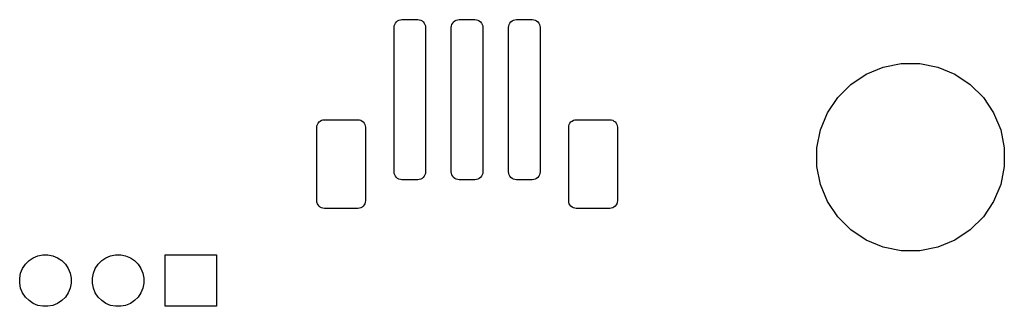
# Model space of a CAD drawing. Extents: x -0.28 to 2.63, y -2.16 to -0.06.
# Tile 3 of 3: x 1.27 to 2.63, y -0.46 to -0.06. Entities that reach past the tile are written whole.
import ezdxf

# ---------------------------------------------------------------- set-up
doc = ezdxf.new("R2010")
doc.units = 0
doc.header["$MEASUREMENT"] = 0
doc.layers.add('BLACK', color=7, linetype='CONTINUOUS')

msp = doc.modelspace()

# ---------------------------------------------------------------- linework, layer by layer
at = {"layer": 'BLACK', "linetype": 'CONTINUOUS'}
for p, q in [((1.7898, -0.0694), (1.7904, -0.0674)), ((1.7904, -0.0674), (1.7914, -0.0655)), ((1.7914, -0.0655), (1.7928, -0.0639)), ((1.7928, -0.0639), (1.7944, -0.0625)), ((1.7944, -0.0625), (1.7963, -0.0615)), ((1.7963, -0.0615), (1.7983, -0.0609)), ((1.7983, -0.0609), (1.8004, -0.0607)), ((1.8004, -0.0607), (1.8221, -0.0607)), ((1.8221, -0.0607), (1.8242, -0.0609)), ((1.8242, -0.0609), (1.8262, -0.0615)), ((1.8262, -0.0615), (1.8281, -0.0625)), ((1.8281, -0.0625), (1.8297, -0.0639)), ((1.8297, -0.0639), (1.8311, -0.0655)), ((1.8311, -0.0655), (1.8321, -0.0674)), ((1.8321, -0.0674), (1.8327, -0.0694)), ((1.8685, -0.0694), (1.8692, -0.0674)), ((1.8692, -0.0674), (1.8702, -0.0655)), ((1.8702, -0.0655), (1.8715, -0.0639)), ((1.8715, -0.0639), (1.8732, -0.0625)), ((1.8732, -0.0625), (1.875, -0.0615)), ((1.875, -0.0615), (1.8771, -0.0609)), ((1.8771, -0.0609), (1.8792, -0.0607)), ((1.8792, -0.0607), (1.9008, -0.0607)), ((1.9008, -0.0607), (1.9029, -0.0609)), ((1.9029, -0.0609), (1.905, -0.0615)), ((1.905, -0.0615), (1.9068, -0.0625)), ((1.9068, -0.0625), (1.9085, -0.0639)), ((1.9085, -0.0639), (1.9098, -0.0655)), ((1.9098, -0.0655), (1.9108, -0.0674)), ((1.9108, -0.0674), (1.9115, -0.0694)), ((1.9473, -0.0694), (1.9479, -0.0674)), ((1.9479, -0.0674), (1.9489, -0.0655)), ((1.9489, -0.0655), (1.9503, -0.0639)), ((1.9503, -0.0639), (1.9519, -0.0625)), ((1.9519, -0.0625), (1.9538, -0.0615)), ((1.9538, -0.0615), (1.9558, -0.0609)), ((1.9558, -0.0609), (1.9579, -0.0607)), ((1.9579, -0.0607), (1.9796, -0.0607)), ((1.9796, -0.0607), (1.9817, -0.0609)), ((1.9817, -0.0609), (1.9837, -0.0615)), ((1.9837, -0.0615), (1.9856, -0.0625)), ((1.9856, -0.0625), (1.9872, -0.0639)), ((1.9872, -0.0639), (1.9886, -0.0655)), ((1.9886, -0.0655), (1.9896, -0.0674)), ((1.9896, -0.0674), (1.9902, -0.0694)), ((1.7896, -0.0715), (1.7898, -0.0694)), ((1.7896, -0.2704), (1.7896, -0.0715)), ((1.8327, -0.0694), (1.8329, -0.0715)), ((1.8329, -0.0715), (1.8329, -0.2704)), ((1.8683, -0.0715), (1.8685, -0.0694)), ((1.8683, -0.2704), (1.8683, -0.0715)), ((1.9115, -0.0694), (1.9117, -0.0715)), ((1.9117, -0.0715), (1.9117, -0.2704)), ((1.9471, -0.0715), (1.9473, -0.0694)), ((1.9471, -0.2704), (1.9471, -0.0715)), ((1.9902, -0.0694), (1.9904, -0.0715)), ((1.9904, -0.0715), (1.9904, -0.2704)), ((2.4624, -0.126), (2.4873, -0.121)), ((2.4873, -0.121), (2.5127, -0.121)), ((2.5127, -0.121), (2.5376, -0.126)), ((2.4389, -0.1357), (2.4624, -0.126)), ((2.5376, -0.126), (2.5611, -0.1357)), ((2.4178, -0.1498), (2.4389, -0.1357)), ((2.5611, -0.1357), (2.5822, -0.1498)), ((2.3998, -0.1678), (2.4178, -0.1498)), ((2.5822, -0.1498), (2.6002, -0.1678)), ((2.3857, -0.1889), (2.3998, -0.1678)), ((2.6002, -0.1678), (2.6143, -0.1889)), ((2.376, -0.2124), (2.3857, -0.1889)), ((2.6143, -0.1889), (2.624, -0.2124)), ((1.6841, -0.2049), (1.6851, -0.2031)), ((1.6851, -0.2031), (1.6864, -0.2016)), ((1.6864, -0.2016), (1.688, -0.2003)), ((1.688, -0.2003), (1.6898, -0.1993)), ((1.6898, -0.1993), (1.6917, -0.1987)), ((1.6917, -0.1987), (1.6938, -0.1985)), ((1.6938, -0.1985), (1.7398, -0.1985)), ((1.7398, -0.1985), (1.7418, -0.1987)), ((1.7418, -0.1987), (1.7438, -0.1993)), ((1.7438, -0.1993), (1.7456, -0.2003)), ((1.7456, -0.2003), (1.7472, -0.2016)), ((1.7472, -0.2016), (1.7485, -0.2031)), ((1.7485, -0.2031), (1.7494, -0.2049)), ((2.0306, -0.2049), (2.0315, -0.2031)), ((2.0315, -0.2031), (2.0328, -0.2016)), ((2.0328, -0.2016), (2.0344, -0.2003)), ((2.0344, -0.2003), (2.0362, -0.1993)), ((2.0362, -0.1993), (2.0382, -0.1987)), ((2.0382, -0.1987), (2.0402, -0.1985)), ((2.0402, -0.1985), (2.0863, -0.1985)), ((2.0863, -0.1985), (2.0883, -0.1987)), ((2.0883, -0.1987), (2.0903, -0.1993)), ((2.0903, -0.1993), (2.092, -0.2003)), ((2.092, -0.2003), (2.0936, -0.2016)), ((2.0936, -0.2016), (2.0949, -0.2031)), ((2.0949, -0.2031), (2.0959, -0.2049)), ((1.6833, -0.2089), (1.6835, -0.2069)), ((1.6833, -0.3101), (1.6833, -0.2089)), ((1.6835, -0.2069), (1.6841, -0.2049)), ((1.7494, -0.2049), (1.75, -0.2069)), ((1.75, -0.2069), (1.7502, -0.2089)), ((1.7502, -0.2089), (1.7502, -0.3101)), ((2.0298, -0.2089), (2.03, -0.2069)), ((2.0298, -0.3101), (2.0298, -0.2089)), ((2.03, -0.2069), (2.0306, -0.2049)), ((2.0959, -0.2049), (2.0965, -0.2069)), ((2.0965, -0.2069), (2.0967, -0.2089)), ((2.0967, -0.2089), (2.0967, -0.3101)), ((2.371, -0.2373), (2.376, -0.2124)), ((2.624, -0.2124), (2.629, -0.2373)), ((2.371, -0.2627), (2.371, -0.2373)), ((2.629, -0.2373), (2.629, -0.2627)), ((1.7898, -0.2725), (1.7896, -0.2704)), ((1.8329, -0.2704), (1.8327, -0.2725)), ((1.8685, -0.2725), (1.8683, -0.2704)), ((1.9117, -0.2704), (1.9115, -0.2725)), ((1.9473, -0.2725), (1.9471, -0.2704)), ((1.9904, -0.2704), (1.9902, -0.2725)), ((2.376, -0.2876), (2.371, -0.2627)), ((2.629, -0.2627), (2.624, -0.2876)), ((1.7904, -0.2745), (1.7898, -0.2725)), ((1.7914, -0.2764), (1.7904, -0.2745)), ((1.7928, -0.278), (1.7914, -0.2764)), ((1.7944, -0.2794), (1.7928, -0.278)), ((1.7963, -0.2804), (1.7944, -0.2794)), ((1.7983, -0.281), (1.7963, -0.2804)), ((1.8004, -0.2812), (1.7983, -0.281)), ((1.8221, -0.2812), (1.8004, -0.2812)), ((1.8242, -0.281), (1.8221, -0.2812)), ((1.8262, -0.2804), (1.8242, -0.281)), ((1.8281, -0.2794), (1.8262, -0.2804)), ((1.8297, -0.278), (1.8281, -0.2794)), ((1.8311, -0.2764), (1.8297, -0.278)), ((1.8321, -0.2745), (1.8311, -0.2764)), ((1.8327, -0.2725), (1.8321, -0.2745)), ((1.8692, -0.2745), (1.8685, -0.2725)), ((1.8702, -0.2764), (1.8692, -0.2745)), ((1.8715, -0.278), (1.8702, -0.2764)), ((1.8732, -0.2794), (1.8715, -0.278)), ((1.875, -0.2804), (1.8732, -0.2794)), ((1.8771, -0.281), (1.875, -0.2804)), ((1.8792, -0.2812), (1.8771, -0.281)), ((1.9008, -0.2812), (1.8792, -0.2812)), ((1.9029, -0.281), (1.9008, -0.2812)), ((1.905, -0.2804), (1.9029, -0.281)), ((1.9068, -0.2794), (1.905, -0.2804)), ((1.9085, -0.278), (1.9068, -0.2794)), ((1.9098, -0.2764), (1.9085, -0.278)), ((1.9108, -0.2745), (1.9098, -0.2764)), ((1.9115, -0.2725), (1.9108, -0.2745)), ((1.9479, -0.2745), (1.9473, -0.2725)), ((1.9489, -0.2764), (1.9479, -0.2745)), ((1.9503, -0.278), (1.9489, -0.2764)), ((1.9519, -0.2794), (1.9503, -0.278)), ((1.9538, -0.2804), (1.9519, -0.2794)), ((1.9558, -0.281), (1.9538, -0.2804)), ((1.9579, -0.2812), (1.9558, -0.281)), ((1.9796, -0.2812), (1.9579, -0.2812)), ((1.9817, -0.281), (1.9796, -0.2812)), ((1.9837, -0.2804), (1.9817, -0.281)), ((1.9856, -0.2794), (1.9837, -0.2804)), ((1.9872, -0.278), (1.9856, -0.2794)), ((1.9886, -0.2764), (1.9872, -0.278)), ((1.9896, -0.2745), (1.9886, -0.2764)), ((1.9902, -0.2725), (1.9896, -0.2745)), ((2.3857, -0.3111), (2.376, -0.2876)), ((2.624, -0.2876), (2.6143, -0.3111)), ((1.6835, -0.3121), (1.6833, -0.3101)), ((1.7502, -0.3101), (1.75, -0.3121)), ((2.03, -0.3121), (2.0298, -0.3101)), ((2.0967, -0.3101), (2.0965, -0.3121)), ((2.3998, -0.3322), (2.3857, -0.3111)), ((2.6143, -0.3111), (2.6002, -0.3322)), ((1.6841, -0.3141), (1.6835, -0.3121)), ((1.6851, -0.3159), (1.6841, -0.3141)), ((1.6864, -0.3175), (1.6851, -0.3159)), ((1.688, -0.3188), (1.6864, -0.3175)), ((1.6898, -0.3198), (1.688, -0.3188)), ((1.6917, -0.3204), (1.6898, -0.3198)), ((1.6938, -0.3206), (1.6917, -0.3204)), ((1.7398, -0.3206), (1.6938, -0.3206)), ((1.7418, -0.3204), (1.7398, -0.3206)), ((1.7438, -0.3198), (1.7418, -0.3204)), ((1.7456, -0.3188), (1.7438, -0.3198)), ((1.7472, -0.3175), (1.7456, -0.3188)), ((1.7485, -0.3159), (1.7472, -0.3175)), ((1.7494, -0.3141), (1.7485, -0.3159)), ((1.75, -0.3121), (1.7494, -0.3141)), ((2.0306, -0.3141), (2.03, -0.3121)), ((2.0315, -0.3159), (2.0306, -0.3141)), ((2.0328, -0.3175), (2.0315, -0.3159)), ((2.0344, -0.3188), (2.0328, -0.3175)), ((2.0362, -0.3198), (2.0344, -0.3188)), ((2.0382, -0.3204), (2.0362, -0.3198)), ((2.0402, -0.3206), (2.0382, -0.3204)), ((2.0863, -0.3206), (2.0402, -0.3206)), ((2.0883, -0.3204), (2.0863, -0.3206)), ((2.0903, -0.3198), (2.0883, -0.3204)), ((2.092, -0.3188), (2.0903, -0.3198)), ((2.0936, -0.3175), (2.092, -0.3188)), ((2.0949, -0.3159), (2.0936, -0.3175)), ((2.0959, -0.3141), (2.0949, -0.3159)), ((2.0965, -0.3121), (2.0959, -0.3141)), ((2.4178, -0.3502), (2.3998, -0.3322)), ((2.6002, -0.3322), (2.5822, -0.3502)), ((2.4389, -0.3643), (2.4178, -0.3502)), ((2.5822, -0.3502), (2.5611, -0.3643)), ((2.4624, -0.374), (2.4389, -0.3643)), ((2.5611, -0.3643), (2.5376, -0.374)), ((2.4873, -0.379), (2.4624, -0.374)), ((2.5127, -0.379), (2.4873, -0.379)), ((2.5376, -0.374), (2.5127, -0.379)), ((1.2825, -0.3974), (1.2874, -0.3925)), ((1.2874, -0.3925), (1.2932, -0.3886)), ((1.2932, -0.3886), (1.2997, -0.3859)), ((1.2997, -0.3859), (1.3065, -0.3846)), ((1.3065, -0.3846), (1.3135, -0.3846)), ((1.3135, -0.3846), (1.3203, -0.3859)), ((1.3203, -0.3859), (1.3268, -0.3886)), ((1.3268, -0.3886), (1.3326, -0.3925)), ((1.3326, -0.3925), (1.3375, -0.3974)), ((1.3825, -0.3974), (1.3874, -0.3925)), ((1.3874, -0.3925), (1.3932, -0.3886)), ((1.3932, -0.3886), (1.3997, -0.3859)), ((1.3997, -0.3859), (1.4065, -0.3846)), ((1.4065, -0.3846), (1.4135, -0.3846)), ((1.4135, -0.3846), (1.4203, -0.3859)), ((1.4203, -0.3859), (1.4268, -0.3886)), ((1.4268, -0.3886), (1.4326, -0.3925)), ((1.4326, -0.3925), (1.4375, -0.3974)), ((1.4746, -0.4554), (1.4746, -0.3846)), ((1.4746, -0.3846), (1.5454, -0.3846)), ((1.5454, -0.3846), (1.5454, -0.4554)), ((1.2759, -0.4097), (1.2786, -0.4032)), ((1.2786, -0.4032), (1.2825, -0.3974)), ((1.3375, -0.3974), (1.3414, -0.4032)), ((1.3414, -0.4032), (1.3441, -0.4097)), ((1.3759, -0.4097), (1.3786, -0.4032)), ((1.3786, -0.4032), (1.3825, -0.3974)), ((1.4375, -0.3974), (1.4414, -0.4032)), ((1.4414, -0.4032), (1.4441, -0.4097)), ((1.2746, -0.4165), (1.2759, -0.4097)), ((1.2746, -0.4235), (1.2746, -0.4165)), ((1.3441, -0.4097), (1.3454, -0.4165)), ((1.3454, -0.4165), (1.3454, -0.4235)), ((1.3746, -0.4165), (1.3759, -0.4097)), ((1.3746, -0.4235), (1.3746, -0.4165)), ((1.4441, -0.4097), (1.4454, -0.4165)), ((1.4454, -0.4165), (1.4454, -0.4235)), ((1.2759, -0.4303), (1.2746, -0.4235)), ((1.2786, -0.4368), (1.2759, -0.4303)), ((1.3441, -0.4303), (1.3414, -0.4368)), ((1.3454, -0.4235), (1.3441, -0.4303)), ((1.3759, -0.4303), (1.3746, -0.4235)), ((1.3786, -0.4368), (1.3759, -0.4303)), ((1.4441, -0.4303), (1.4414, -0.4368)), ((1.4454, -0.4235), (1.4441, -0.4303)), ((1.2825, -0.4426), (1.2786, -0.4368)), ((1.2874, -0.4475), (1.2825, -0.4426)), ((1.3375, -0.4426), (1.3326, -0.4475)), ((1.3414, -0.4368), (1.3375, -0.4426)), ((1.3825, -0.4426), (1.3786, -0.4368)), ((1.3874, -0.4475), (1.3825, -0.4426)), ((1.4375, -0.4426), (1.4326, -0.4475)), ((1.4414, -0.4368), (1.4375, -0.4426)), ((1.2932, -0.4514), (1.2874, -0.4475)), ((1.2997, -0.4541), (1.2932, -0.4514)), ((1.3065, -0.4554), (1.2997, -0.4541)), ((1.3135, -0.4554), (1.3065, -0.4554)), ((1.3203, -0.4541), (1.3135, -0.4554)), ((1.3268, -0.4514), (1.3203, -0.4541)), ((1.3326, -0.4475), (1.3268, -0.4514)), ((1.3932, -0.4514), (1.3874, -0.4475)), ((1.3997, -0.4541), (1.3932, -0.4514)), ((1.4065, -0.4554), (1.3997, -0.4541)), ((1.4135, -0.4554), (1.4065, -0.4554)), ((1.4203, -0.4541), (1.4135, -0.4554)), ((1.4268, -0.4514), (1.4203, -0.4541)), ((1.4326, -0.4475), (1.4268, -0.4514)), ((1.5454, -0.4554), (1.4746, -0.4554))]:
    msp.add_line(p, q, dxfattribs=at)

doc.saveas('drawing.dxf')
